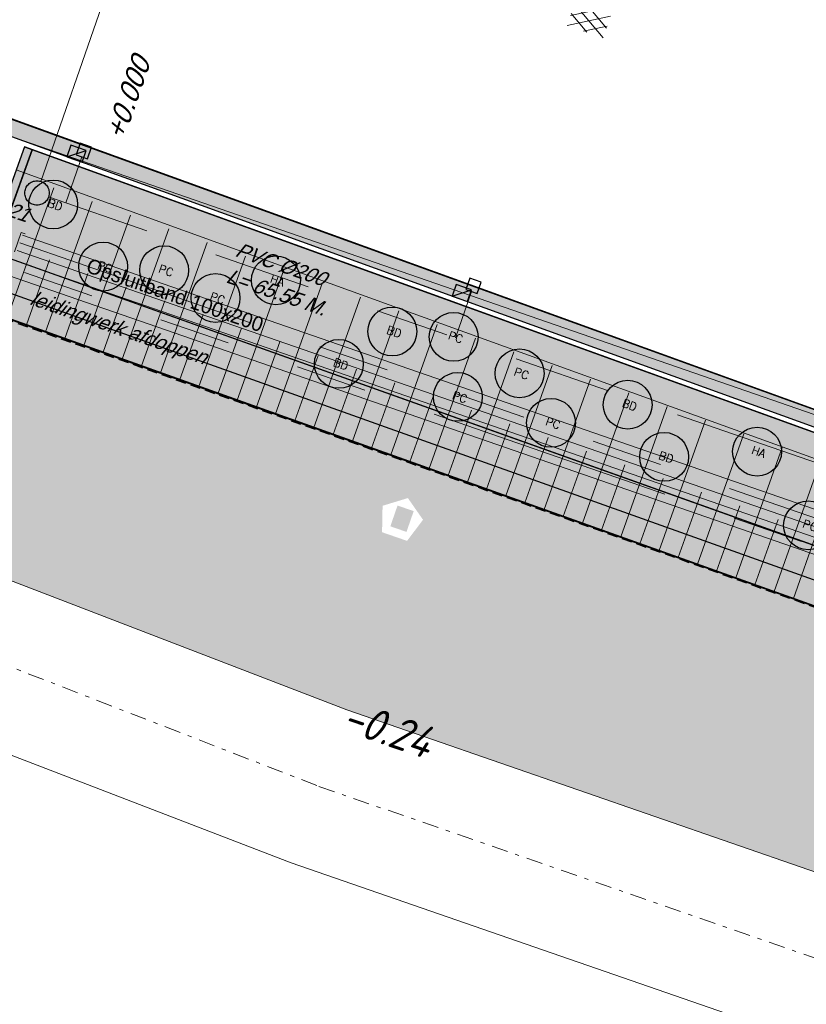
# Model space of a CAD drawing. Header units: metres. Extents: x 128615 to 129083, y 455669 to 456034.
# Tile 5 of 158: x 128767 to 128786, y 455795 to 455819. Entities that reach past the tile are written whole.
import ezdxf

# ---------------------------------------------------------------- set-up
doc = ezdxf.new("R2010")
doc.units = ezdxf.units.M
for name, pattern in [('GRENS', [1, 0.5, -0.25, 0, -0.25]), ('RI-AWZI_PROCESLEIDING', [18.450000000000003, 6, -1.8, 1.75, -1.8, 1.75, -1.8, 1.75, -1.8]), ('RI-AWZI_TERREINRIOLERING', [19.8, 6, -1.8, 2.4, -1.8, 1.8, -1.8, 2.4, -1.8]), ('STIPPELFIJN', [0.375, 0.25, -0.125])]:
    doc.linetypes.add(name, pattern=pattern)
for name, color, linetype, lineweight in [('B-CO-BC-BETONVORM-G', 50, 'Continuous', 18), ('B-ME-RI-KOLK-G', 7, 'Continuous', 25), ('B-WE-OG-HOOGTELIJN-G', 7, 'Continuous', 18), ('B-XX-GR-HAAG-G', 90, 'GR-HAAG1', 13), ('B-XX-KG-KADASTRAAL-G', 2, 'GRENS', 18), ('B-XX-RI-AWZI_PROCESLEIDING-G', 30, 'RI-AWZI_PROCESLEIDING', 18), ('B-XX-RI-AWZI_TERREINRIOLERING-G', 10, 'RI-AWZI_TERREINRIOLERING', 18), ('B-XX-VH-BESTRATING-V', 1, 'Continuous', 18), ('B-XX-VH-TALUDARCERING-GV', 150, 'Continuous', 18), ('B-XX-VH-VERHARDING-V', 1, 'Continuous', 18), ('B-XX-WH-WATER-G', 150, 'Continuous', 18)]:
    doc.layers.add(name, color=color, linetype=linetype, lineweight=lineweight)
for name, color, linetype in [('B-XX-GR-GRAS-G', 90, 'Continuous'), ('B-XX-GR-KRUIDEN-G', 98, 'Continuous'), ('B-XX-GR-SIERPLANTEN-G', 210, 'Continuous'), ('B-XX-RI-AWZI_PROCESLEIDING-T25_HDSR', 7, 'Continuous'), ('B-XX-RI-AWZI_TERREINRIOLERING-T25_HDSR', 7, 'Continuous'), ('B-XX-VH-BESTRATING-T25', 7, 'Continuous'), ('B-XX-VH-KANTVERHARDING-G', 60, 'Continuous'), ('B-XX-VH-KANTVERHARDING-GN', 60, 'STIPPELFIJN'), ('B-XX-VH-MOLGOOT-V', 60, 'Continuous')]:
    doc.layers.add(name, color=color, linetype=linetype)
doc.styles.add('100 ROMANS 2 MM KONINGSSTAL', font='romans.shx', dxfattribs={"height": 0.2})
doc.styles.add('ISO', font='Iso.shx', dxfattribs={"height": 50})
doc.styles.add('TAUW-ISOCP', font='tcb_isocp.shx')
doc.styles.add('tcb_isocp', font='tcb_isocp.shx')
doc.linetypes.add('GR-HAAG1', pattern='A,6,[176,NLCS.SHX,S=0.125,R=0,X=0,Y=0],-2', length=8)

# ---------------------------------------------------------------- blocks, each defined once
blk = doc.blocks.new('talud2')
at = {"layer": 'B-XX-VH-TALUDARCERING-GV'}
for points in [[(-0.0002099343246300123, -0.0002107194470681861), (-0.0002099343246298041, 3.399789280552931)], [(0.4997900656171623, -0.0002107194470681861), (0.4997900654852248, 1.699789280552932)]]:
    blk.add_lwpolyline(points, dxfattribs=at)
blk = doc.blocks.new('*U175')
at = {"layer": 'B-ME-RI-KOLK-G'}
blk.add_hatch(color=256, dxfattribs=at).paths.add_polyline_path([(0.1997073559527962, -0.1502915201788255), (0.1997073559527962, 0.1497084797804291), (-0.2002926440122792, -0.1502915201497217)])
blk.add_lwpolyline([(0.1997073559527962, -0.1502915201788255), (0.1997073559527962, 0.1497084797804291), (-0.2002926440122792, 0.1497084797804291), (-0.2002926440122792, -0.1502915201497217)], close=True, dxfattribs=at)
blk.add_lwpolyline([(-0.2002926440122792, -0.1502915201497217), (0.1997073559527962, 0.1497084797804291)], dxfattribs=at)
blk = doc.blocks.new('*U176')
at = {"layer": 'B-ME-RI-KOLK-G'}
blk.add_hatch(color=256, dxfattribs=at).paths.add_polyline_path([(0.1997073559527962, -0.1502915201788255), (0.1997073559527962, 0.1497084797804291), (-0.2002926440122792, -0.1502915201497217)])
blk.add_lwpolyline([(0.1997073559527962, -0.1502915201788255), (0.1997073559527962, 0.1497084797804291), (-0.2002926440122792, 0.1497084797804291), (-0.2002926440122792, -0.1502915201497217)], close=True, dxfattribs=at)
blk.add_lwpolyline([(-0.2002926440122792, -0.1502915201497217), (0.1997073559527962, 0.1497084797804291)], dxfattribs=at)
blk = doc.blocks.new('prunus hoog')
at = {"layer": 'B-XX-GR-SIERPLANTEN-G'}
h = blk.add_hatch(color=116, dxfattribs=at)
edge = h.paths.add_edge_path()
edge.add_arc((0.1290207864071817, 0.09271549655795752), 0.5999999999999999, -97.46987594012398, 262.530124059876)
at = {"layer": 'B-XX-GR-SIERPLANTEN-G', "color": 116}
blk.add_circle((0.1290207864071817, 0.09271549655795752), 0.5999999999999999, dxfattribs=at)
at = {"layer": 'B-XX-GR-SIERPLANTEN-G', "color": 7, "insert": (-0.003203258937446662, 0.2021944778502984), "char_height": 0.2, "attachment_point": 1, "style": '100 ROMANS 2 MM KONINGSSTAL'}
blk.add_mtext_dynamic_manual_height_columns('PC', width=1.245724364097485, gutter_width=1, heights=[0], dxfattribs=at)
blk = doc.blocks.new('buddleja')
at = {"layer": 'B-XX-GR-SIERPLANTEN-G'}
h = blk.add_hatch(color=150, dxfattribs=at)
edge = h.paths.add_edge_path()
edge.add_arc((1.891316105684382e-05, -0.0001682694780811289), 0.5999999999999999, 0, 360)
at = {"layer": 'B-XX-GR-SIERPLANTEN-G', "color": 150}
blk.add_circle((1.891316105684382e-05, -0.0001682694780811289), 0.5999999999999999, dxfattribs=at)
at = {"layer": 'B-XX-GR-SIERPLANTEN-G', "color": 7, "insert": (-0.1322051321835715, 0.1093107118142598), "char_height": 0.2, "attachment_point": 1, "style": '100 ROMANS 2 MM KONINGSSTAL'}
blk.add_mtext_dynamic_manual_height_columns('BD', width=1.245724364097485, gutter_width=1, heights=[0], dxfattribs=at)
blk = doc.blocks.new('hydrangea')
at = {"layer": 'B-XX-GR-SIERPLANTEN-G'}
h = blk.add_hatch(color=254, dxfattribs=at)
edge = h.paths.add_edge_path()
edge.add_arc((0.000114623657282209, -1.335320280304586e-05), 0.5999999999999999, -97.46987594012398, 262.530124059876)
at = {"layer": 'B-XX-GR-SIERPLANTEN-G', "color": 7}
blk.add_circle((0.000114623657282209, -1.335320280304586e-05), 0.5999999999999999, dxfattribs=at)
at = {"layer": 'B-XX-GR-SIERPLANTEN-G', "color": 7, "insert": (-0.1321094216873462, 0.1094656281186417), "char_height": 0.2, "attachment_point": 1, "style": '100 ROMANS 2 MM KONINGSSTAL'}
blk.add_mtext_dynamic_manual_height_columns('HA', width=1.245724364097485, gutter_width=1, heights=[0], dxfattribs=at)
blk = doc.blocks.new('ASFALT')
at = {"layer": 'B-XX-VH-VERHARDING-V', "color": 251}
for p, q in [((0.04242424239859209, 0.2800000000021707), (-0.4666666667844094, -0.02545454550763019)), ((0.4666666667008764, -0.02545454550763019), (-0.04242424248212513, 0.2800000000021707)), ((-0.4666666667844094, 0.0254545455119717), (0.04242424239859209, -0.2799999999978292)), ((-0.04242424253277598, -0.2799999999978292), (0.4666666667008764, 0.0254545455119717))]:
    blk.add_line(p, q, dxfattribs=at)
for points in [[(0.4666666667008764, -0.2799999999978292), (-0.4666666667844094, 0.2800000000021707)], [(-0.4666666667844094, -0.2799999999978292), (0.4666666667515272, 0.2800000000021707)]]:
    blk.add_lwpolyline(points, dxfattribs=at)

msp = doc.modelspace()

# ---------------------------------------------------------------- hatches: boundary and pattern name
at = {"layer": 'B-XX-GR-GRAS-G'}
h = msp.add_hatch(dxfattribs=at)
h.set_pattern_fill('DOTS', color=256, scale=0.09999999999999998, angle=-116.5632943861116, style=0)
h.set_pattern_definition([(340.9065815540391, (128738.9979208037, 455858.1422880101), (0.1269369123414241, 0.124052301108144), [0, -0.1587499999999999])])
h.paths.add_polyline_path([(128767.0522307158, 455815.747255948), (128766.8641480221, 455815.8152625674), (128766.3029333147, 455814.2631375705), (128766.4910160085, 455814.1951309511)])
h.paths.add_polyline_path([(128766.0365311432, 455816.1145108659), (128766.0351857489, 455816.1106241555), (128766.3186816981, 455816.0124913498)])
edge = h.paths.add_edge_path()
edge.add_line((128767.0522307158, 455815.7472559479), (128766.13338178, 455813.2060388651))
edge.add_line((128766.13338178, 455813.2060388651), (128780.7027640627, 455808.0105222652))
edge.add_line((128780.7027640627, 455808.0105222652), (128787.987455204, 455805.4127639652))
edge.add_line((128787.987455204, 455805.4127639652), (128791.6373537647, 455804.1111913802))
edge.add_line((128791.6373537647, 455804.1111913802), (128793.4522204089, 455803.4640006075))
edge.add_line((128793.4522204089, 455803.4640006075), (128795.2597609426, 455802.7962657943))
edge.add_line((128795.2597609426, 455802.7962657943), (128795.7506240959, 455804.2136766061))
edge.add_line((128795.7506240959, 455804.2136766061), (128796.4047123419, 455806.1039169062))
edge.add_arc((128798.3921958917, 455810.9895770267), 5.274444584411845, 172.9063795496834, 247.86353829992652, ccw=False)
edge.add_line((128793.1581235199, 455811.640923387), (128791.5407414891, 455806.9186988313))
edge.add_line((128791.5407414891, 455806.9186988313), (128790.1798958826, 455807.3847942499))
edge.add_line((128790.1798958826, 455807.3847942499), (128767.0522307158, 455815.7472559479))
h = msp.add_hatch(dxfattribs=at)
h.set_pattern_fill('AR-SAND', color=256, scale=0.01999999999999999, angle=-116.5632943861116, style=0)
h.set_pattern_definition([(18.40658155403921, (128738.9979208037, 455858.1422880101), (0.2899431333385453, 0.935445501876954), [0, -0.7721600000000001, 0, -0.8636, 0, -0.8255]), (348.4065815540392, (128738.9979208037, 455858.1422880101), (1.318547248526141, 1.060693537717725), [0, -0.4165599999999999, 0, -0.6959599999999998, 0, -0.2666999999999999]), (308.4065815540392, (128738.4074554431, 455858.3466790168), (1.495894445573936, -0.5147657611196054), [0, -0.2539999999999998, 0, -0.9143999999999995, 0, -1.193799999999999]), (298.4065815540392, (128738.4074554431, 455858.3466790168), (1.588945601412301, -0.07820251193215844), [0, -0.1269999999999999, 0, -0.5994399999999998, 0, -0.6857999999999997])])
h.paths.add_polyline_path([(128859.8678127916, 455782.8123850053), (128860.0398937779, 455782.9163131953), (128860.0257072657, 455782.8348265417), (128860.0450556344, 455782.7693317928), (128860.1027529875, 455782.7148264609), (128860.1890525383, 455782.6970866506), (128860.2865744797, 455782.7090606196), (128860.3590330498, 455782.7548306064), (128860.397398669, 455782.8015396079), (128860.4198440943, 455782.8307503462), (128860.4922583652, 455782.716931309), (128859.916972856, 455782.3714443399), (128859.6953270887, 455782.235747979), (128859.4884093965, 455782.1128171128), (128859.4189914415, 455782.0689110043), (128859.0741217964, 455781.861316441), (128858.2070960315, 455782.1308144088), (128854.9661937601, 455783.1463230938), (128854.1094213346, 455783.414846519), (128854.0095743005, 455783.4460937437), (128850.1821710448, 455784.6495717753), (128849.675086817, 455784.8025349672), (128849.654690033, 455784.8089060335), (128849.6467418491, 455784.8113646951), (128849.6405892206, 455784.8133098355), (128839.0815336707, 455787.9512431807), (128836.5016450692, 455788.7068557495), (128834.9841381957, 455789.1633508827), (128834.4495708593, 455789.3180366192), (128833.6364986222, 455789.560443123), (128823.6787173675, 455792.5001832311), (128815.7687408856, 455794.8630253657), (128813.7617256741, 455795.4546222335), (128809.3140139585, 455796.7516153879), (128807.1890199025, 455797.4031969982), (128806.5108887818, 455797.6031333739), (128804.7848872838, 455798.1165870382), (128802.8378093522, 455798.6897931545), (128802.0232362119, 455798.9345161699), (128801.9640592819, 455798.9510981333), (128801.9095253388, 455798.9674908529), (128801.8862713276, 455798.97415377), (128801.8687682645, 455798.9792874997), (128801.5834658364, 455799.0780456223), (128800.7563538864, 455799.3643524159), (128798.8878561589, 455800.0384297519), (128794.8025759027, 455801.5002900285), (128794.7210202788, 455801.5250622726), (128794.6106565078, 455801.5636911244), (128794.6085325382, 455801.5644852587), (128763.4192911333, 455812.6928455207), (128762.1219963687, 455813.141907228), (128760.901914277, 455813.5852867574), (128760.6091534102, 455813.6898219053), (128759.0972445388, 455814.2304315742), (128758.9873619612, 455814.268467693), (128758.6743770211, 455814.3982638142), (128757.2760906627, 455814.9803475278), (128756.5782278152, 455815.2696352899), (128756.7670110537, 455815.831925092), (128757.1330225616, 455815.6809357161), (128765.6814100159, 455812.5200778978), (128791.6008858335, 455803.2748509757), (128795.0051970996, 455802.0608560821), (128802.003719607, 455799.5651469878), (128805.6004039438, 455798.5004476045), (128811.1125610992, 455796.8617090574), (128819.3673746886, 455794.4202516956), (128823.5912399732, 455793.1636866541), (128828.1659470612, 455791.8061368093), (128830.6348197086, 455791.0809635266), (128835.1535444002, 455789.7442473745), (128842.6021566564, 455787.5274113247), (128844.8299959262, 455786.8717836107), (128849.628676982, 455785.4503203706), (128857.3983635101, 455783.0156409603), (128859.2435358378, 455782.4369116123)])
h = msp.add_hatch(dxfattribs=at)
h.set_pattern_fill('CROSS', color=256, scale=0.09999999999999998, angle=-116.5632943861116, style=0)
h.set_pattern_definition([(340.9065815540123, (128738.9979208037, 455858.1422880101), (0.8077808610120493, 0.3923519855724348), [0.3174999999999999, -0.9525]), (70.90658155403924, (128739.0960088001, 455857.9403427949), (-0.3923519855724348, 0.8077808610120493), [0.3174999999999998, -0.9524999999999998])])
h.paths.add_polyline_path([(128776.6499536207, 455806.6590685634), (128776.258024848, 455806.1407220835), (128775.6439353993, 455806.3532906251), (128775.6563360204, 455807.0030116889), (128776.2780894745, 455807.1919928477)], flags=16)
h.paths.add_polyline_path([(128775.8470577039, 455806.4984893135), (128776.2439520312, 455806.3611033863), (128776.4205910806, 455806.8713960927), (128776.0236967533, 455807.00878202)], flags=0)
h.paths.add_polyline_path([(128823.7268470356, 455791.2124598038), (128825.4278227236, 455790.6236629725), (128825.624088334, 455791.1906548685), (128823.923112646, 455791.7794516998)], flags=16)
h.paths.add_polyline_path([(128847.1121172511, 455784.2177515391), (128847.5685110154, 455784.0597697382), (128847.5304863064, 455784.2200212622), (128847.3773920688, 455784.2428481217)], flags=16)
edge = h.paths.add_edge_path()
edge.add_line((128756.5752368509, 455815.2638754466), (128754.6963947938, 455809.7047080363))
edge.add_line((128754.6963947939, 455809.7047080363), (128774.7797492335, 455801.9906440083))
edge.add_line((128774.7797492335, 455801.9906440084), (128793.6903473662, 455795.4446949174))
edge.add_line((128793.6903473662, 455795.4446949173), (128824.7323112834, 455785.9985302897))
edge.add_line((128824.7323112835, 455785.9985302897), (128849.5897289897, 455778.8365583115))
edge.add_arc((128849.0360099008, 455776.9147375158), 1.999999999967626, 38.44325241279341, 73.92713842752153, ccw=False)
edge.add_line((128850.6024585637, 455778.158215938), (128851.6524541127, 455777.4549122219))
edge.add_line((128851.6524541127, 455777.4549122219), (128858.7863596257, 455775.3306783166))
edge.add_line((128858.7863596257, 455775.3306783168), (128861.4020115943, 455782.879947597))
edge.add_line((128861.4020115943, 455782.879947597), (128860.9950774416, 455783.0209411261))
edge.add_line((128860.9950774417, 455783.020941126), (128860.7365559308, 455782.8648072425))
edge.add_arc((128855.7646590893, 455783.3167730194), 4.992397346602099, -192.77180062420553, -5.194144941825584, ccw=False)
edge.add_line((128850.8957822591, 455784.4204349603), (128849.430526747, 455784.8790451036))
edge.add_line((128849.430526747, 455784.8790451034), (128801.8331784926, 455798.989894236))
edge.add_line((128801.8331784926, 455798.9898942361), (128772.2414243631, 455809.5352047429))
edge.add_line((128772.2414243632, 455809.5352047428), (128758.9951107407, 455814.2661693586))
edge.add_line((128758.9951107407, 455814.2661693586), (128756.5752368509, 455815.2638754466))
at = {"layer": 'B-XX-GR-HAAG-G'}
h = msp.add_hatch(dxfattribs=at)
h.set_pattern_fill('ANGLE', color=256, scale=0.03999999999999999, angle=-19.09341844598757, style=0)
h.set_pattern_definition([(78.37645749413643, (128738.9979208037, 455858.1422880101), (-0.2736702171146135, 0.05629362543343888), [0.2032, -0.07619999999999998]), (168.3764574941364, (128738.9979208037, 455858.1422880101), (-0.0562936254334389, -0.2736702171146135), [0.2031999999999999, -0.07619999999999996])])
h.paths.add_polyline_path([(128765.8492959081, 455812.458000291), (128765.6814100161, 455812.5200778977), (128765.680729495, 455812.5181119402)])
h.paths.add_polyline_path([(128766.13338178, 455813.2060388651), (128765.8613526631, 455812.4537007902), (128802.003719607, 455799.5651469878), (128849.6010678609, 455785.4542978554), (128859.2445714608, 455782.4359788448), (128860.1587757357, 455782.9881118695), (128849.8342556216, 455786.2195821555), (128802.2519517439, 455800.325971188)])
at = {"layer": 'B-XX-GR-KRUIDEN-G'}
h = msp.add_hatch(dxfattribs=at)
h.set_pattern_fill('SWAMP', color=256, scale=0.2, angle=-116.5632943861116, style=0)
h.set_pattern_definition([(340.9065815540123, (128738.9979208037, 455858.1422880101), (3.839350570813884, 3.326515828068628), [0.6349999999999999, -4.444999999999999]), (70.90658155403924, (128739.2979540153, 455858.0384307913), (-0.9611808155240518, 4.988231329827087), [0.3174999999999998, -8.481319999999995]), (70.90658155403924, (128739.3729632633, 455858.0124661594), (-0.9611808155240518, 4.988231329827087), [0.2539999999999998, -8.544819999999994]), (70.90658155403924, (128739.2229447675, 455858.0643954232), (-0.9611808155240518, 4.988231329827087), [0.2539999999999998, -8.544819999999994]), (40.90658155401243, (128739.4479706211, 455857.9865021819), (-0.9611719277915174, 4.988233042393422), [0.2032, -4.876799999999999]), (100.9065815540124, (128739.1479374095, 455858.0903594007), (-4.8005224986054, 1.661717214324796), [0.2032, -4.8768])])
edge = h.paths.add_edge_path()
edge.add_line((128948.4118116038, 455833.4579504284), (128948.6455033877, 455826.0782791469))
edge.add_line((128948.6455033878, 455826.0782791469), (128943.9095911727, 455812.3966981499))
edge.add_line((128943.9095911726, 455812.3966981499), (128941.3888850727, 455813.2785094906))
edge.add_line((128941.3888850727, 455813.2785094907), (128942.1339618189, 455815.4309623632))
edge.add_arc((128932.745274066, 455818.888458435), 10.00508554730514, -20.21683048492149, 71.17534409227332)
edge.add_line((128935.9736453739, 455828.358376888), (128892.1860483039, 455843.579290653))
edge.add_arc((128893.6952972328, 455847.9211051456), 4.596649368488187, -157.04283936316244, -109.16785423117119, ccw=False)
edge.add_arc((128894.4307678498, 455848.232645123), 5.395382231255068, 162.5112662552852, 202.9571606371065, ccw=False)
edge.add_line((128889.2847814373, 455849.8540560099), (128901.8557516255, 455885.6735668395))
edge.add_line((128901.8557516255, 455885.6735668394), (128887.2242848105, 455890.7225570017))
edge.add_line((128887.2242848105, 455890.7225570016), (128887.1817624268, 455890.5997140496))
edge.add_line((128887.1817624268, 455890.5997140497), (128874.5146120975, 455895.1035688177))
edge.add_line((128874.5146120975, 455895.1035688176), (128873.5283828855, 455892.2544503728))
edge.add_arc((128867.280722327, 455871.995513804), 21.20041917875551, 72.86074229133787, 176.4358647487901)
edge.add_line((128846.121308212, 455873.313454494), (128835.0103701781, 455877.1887525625))
edge.add_arc((128817.5916042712, 455889.2204382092), 21.17014088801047, -34.63404912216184, -24.22743715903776)
edge.add_line((128836.8971577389, 455880.5330640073), (128837.0847450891, 455880.5150973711))
edge.add_line((128837.0847450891, 455880.5150973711), (128838.2442237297, 455883.7950644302))
edge.add_line((128838.2442237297, 455883.7950644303), (128838.0851409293, 455883.9110295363))
edge.add_arc((128817.5916042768, 455889.2204382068), 21.17014088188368, -14.52468191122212, 21.05836036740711)
edge.add_line((128837.3478955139, 455896.8272655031), (128838.4437976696, 455897.45125095))
edge.add_line((128838.4437976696, 455897.45125095), (128836.9196742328, 455900.519436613))
edge.add_line((128836.9196742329, 455900.519436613), (128835.8290882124, 455899.9707426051))
edge.add_arc((128817.5916042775, 455889.2204382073), 21.17014088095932, 30.51773535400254, 65.7725628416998)
edge.add_line((128826.2789784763, 455908.5259916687), (128826.2969451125, 455908.713579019))
edge.add_line((128826.2969451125, 455908.7135790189), (128823.0169780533, 455909.8730576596))
edge.add_line((128823.0169780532, 455909.8730576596), (128822.9010129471, 455909.7139748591))
edge.add_arc((128817.591604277, 455889.2204382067), 21.17014088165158, 75.47531808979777, 155.5873596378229)
edge.add_line((128798.3142327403, 455897.9701702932), (128798.1176121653, 455897.9799474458))
edge.add_line((128798.1176121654, 455897.9799474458), (128797.7211869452, 455896.8585281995))
edge.add_line((128797.7211869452, 455896.8585281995), (128793.8072384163, 455898.2133509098))
edge.add_arc((128775.6531717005, 455909.0573338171), 21.14620778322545, -30.85117203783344, -24.45064201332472)
edge.add_line((128794.9029489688, 455900.3047239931), (128795.4902118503, 455900.2458409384))
edge.add_line((128795.4902118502, 455900.2458409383), (128796.7020683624, 455903.7467742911))
edge.add_line((128796.7020683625, 455903.746774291), (128796.1976420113, 455904.0486570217))
edge.add_arc((128775.6531716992, 455909.057333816), 21.14620778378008, -13.70124981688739, 21.18853243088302)
edge.add_line((128795.3698146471, 455916.7003760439), (128797.9082227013, 455917.9559061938))
edge.add_line((128797.9082227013, 455917.9559061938), (128796.4067381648, 455921.1222890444))
edge.add_line((128796.4067381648, 455921.1222890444), (128793.8362756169, 455919.8525566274))
edge.add_arc((128775.6531717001, 455909.0573338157), 21.1462077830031, 30.69740409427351, 65.54935799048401)
edge.add_line((128784.4057815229, 455928.3071110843), (128784.4646645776, 455928.8943739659))
edge.add_line((128784.4646645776, 455928.8943739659), (128780.9637312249, 455930.1062304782))
edge.add_line((128780.9637312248, 455930.1062304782), (128780.6618484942, 455929.6018041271))
edge.add_arc((128775.6531717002, 455909.0573338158), 21.14620778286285, 76.298750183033, 155.5095457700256)
edge.add_line((128756.4094808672, 455917.8233173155), (128755.8262168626, 455917.8979581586))
edge.add_line((128755.8262168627, 455917.8979581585), (128754.6142224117, 455914.3971073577))
edge.add_line((128754.6142224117, 455914.3971073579), (128755.1121866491, 455914.0802848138))
edge.add_arc((128775.6531716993, 455909.057333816), 21.1462077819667, 166.2589379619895, 191.7043835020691)
edge.add_line((128754.9466508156, 455904.7675673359), (128751.1985842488, 455903.6584638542))
edge.add_line((128751.1985842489, 455903.6584638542), (128751.1173775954, 455903.9197317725))
edge.add_line((128751.1173775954, 455903.9197317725), (128741.4969709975, 455907.2999279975))
edge.add_line((128741.4969709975, 455907.2999279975), (128757.0495062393, 455938.2990116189))
edge.add_line((128757.0495062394, 455938.2990116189), (128795.963293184, 455925.5684809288))
edge.add_line((128795.963293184, 455925.5684809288), (128808.0815679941, 455921.3936663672))
edge.add_line((128808.0815679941, 455921.3936663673), (128811.5859768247, 455919.9881814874))
edge.add_line((128811.5859768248, 455919.9881814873), (128842.9440111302, 455909.6012506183))
edge.add_line((128842.9440111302, 455909.6012506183), (128874.3253125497, 455899.2845629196))
edge.add_line((128874.3253125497, 455899.2845629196), (128897.3942134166, 455890.0887698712))
edge.add_line((128897.3942134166, 455890.0887698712), (128932.249899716, 455875.2515896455))
edge.add_line((128932.249899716, 455875.2515896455), (128958.9784740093, 455863.874893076))
edge.add_line((128958.9784740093, 455863.8748930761), (128948.4118116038, 455833.4579504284))
h.paths.add_polyline_path([(128845.694092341, 455904.4570519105), (128848.0856081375, 455905.5477301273), (128849.2310223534, 455903.2376735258), (128848.6444501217, 455901.5319182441), (128846.8291906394, 455902.1678003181)], flags=16)
at = {"layer": 'B-XX-VH-BESTRATING-V'}
h = msp.add_hatch(dxfattribs=at)
h.set_pattern_fill('BRICK', color=256, scale=0.03307086, angle=-116.5097316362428)
h.set_pattern_definition([(340.9065815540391, (128778.6404922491, 455851.3878299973), (0.0686929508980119, 0.1984471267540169), []), (70.90658155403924, (128778.6404922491, 455851.3878299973), (-0.3968942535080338, 0.1373859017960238), [0.2099999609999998, -0.2099999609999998]), (70.90658155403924, (128778.8389393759, 455851.3191370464), (-0.3968942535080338, 0.1373859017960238), [-0.2099999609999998, 0.2099999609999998])])
edge = h.paths.add_edge_path()
edge.add_line((128790.1003463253, 455807.5517947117), (128791.8295863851, 455812.5230430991))
edge.add_arc((128798.388247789, 455810.8732740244), 6.762971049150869, 74.65819090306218, 165.8807136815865, ccw=False)
edge.add_line((128800.1775731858, 455817.395243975), (128816.1168847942, 455811.7908047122))
edge.add_line((128816.1168847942, 455811.7908047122), (128816.25427072, 455812.1876990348))
edge.add_line((128816.25427072, 455812.1876990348), (128800.2758659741, 455817.6680580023))
edge.add_arc((128798.2047148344, 455811.0135141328), 6.969406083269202, 72.71184016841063, 166.3313600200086)
edge.add_line((128791.4326920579, 455812.6604290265), (128789.8408379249, 455808.0860749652))
edge.add_line((128789.8408379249, 455808.0860749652), (128758.8000743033, 455819.315863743))
edge.add_arc((128758.2950640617, 455818.1757475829), 1.246956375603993, 66.10922918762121, 161.3854258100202)
edge.add_line((128757.1133394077, 455818.5737765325), (128756.3073843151, 455816.1890953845))
edge.add_line((128756.3073843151, 455816.1890953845), (128756.7042786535, 455816.051709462))
edge.add_line((128756.7042786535, 455816.051709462), (128757.5102337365, 455818.4363906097))
edge.add_arc((128758.2973317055, 455818.1740962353), 0.8296514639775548, 63.87227401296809, 161.5697431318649, ccw=False)
edge.add_line((128758.662688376, 455818.9189694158), (128790.1003463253, 455807.5517947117))

# ---------------------------------------------------------------- linework, layer by layer
at = {"layer": 'B-CO-BC-BETONVORM-G', "ltscale": 0.005}
for p, q in [((128766.7792654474, 455813.7138518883), (128766.6157977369, 455813.2413285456)), ((128766.8737701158, 455813.6811583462), (128766.7792654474, 455813.7138518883))]:
    msp.add_line(p, q, dxfattribs=at)
at = {"layer": 'B-CO-BC-BETONVORM-G'}
for points in [[(128766.8102042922, 455813.6502363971), (128811.5131803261, 455798.180946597)], [(128766.6793605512, 455813.2722417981), (128811.3823724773, 455797.8029395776)]]:
    msp.add_lwpolyline(points, dxfattribs=at)
for points in [[(128817.5292051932, 455795.4113238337), (128766.5976400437, 455813.0361593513, -0.1989116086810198)], [(128817.3983614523, 455795.0333292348), (128766.4667963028, 455812.6581647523, -0.1989116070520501)]]:
    msp.add_lwpolyline(points, format="xyb", dxfattribs=at)
at = {"layer": 'B-ME-RI-KOLK-G', "lineweight": -3}
for points in [[(128768.1282418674, 455815.6236673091), (128768.4117378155, 455815.5255345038), (128768.5098706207, 455815.8090304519), (128768.2263746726, 455815.9071632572)], [(128777.6984134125, 455812.3109293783), (128777.9819093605, 455812.2127965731), (128778.0800421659, 455812.4962925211), (128777.7965462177, 455812.5944253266)]]:
    msp.add_lwpolyline(points, close=True, dxfattribs=at)
at = {"layer": 'B-XX-GR-GRAS-G'}
for points in [[(128756.8265594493, 455816.0074953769), (128756.5757548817, 455815.2654082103), (128758.9951107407, 455814.2661693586), (128772.2414243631, 455809.5352047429), (128801.8331784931, 455798.989894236), (128849.430526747, 455784.8790451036), (128859.074030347, 455781.8607260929)], [(128794.6085325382, 455801.5644852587), (128763.4192911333, 455812.6928455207), (128762.1219963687, 455813.141907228), (128760.901914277, 455813.5852867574), (128760.6091534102, 455813.6898219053), (128759.0972445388, 455814.2304315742), (128758.9873619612, 455814.268467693), (128758.6743770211, 455814.3982638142), (128757.2760906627, 455814.9803475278), (128756.5782278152, 455815.2696352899), (128756.7670110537, 455815.831925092), (128757.1330225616, 455815.6809357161), (128765.6814100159, 455812.5200778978), (128791.6008858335, 455803.2748509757)]]:
    msp.add_lwpolyline(points, dxfattribs=at)
msp.add_lwpolyline([(128766.8641480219, 455815.8152625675), (128766.3029333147, 455814.2631375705), (128766.4910160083, 455814.1951309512), (128766.1308959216, 455813.206925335), (128795.4364456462, 455802.7564156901), (128796.5726872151, 455806.0389049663, -0.3487939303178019), (128793.1581235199, 455811.640923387), (128791.540741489, 455806.9186988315), (128790.179895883, 455807.3847942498), (128771.5918069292, 455814.1058437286), (128766.8641480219, 455815.8152625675)], format="xyb", dxfattribs=at)
at = {"layer": 'B-XX-GR-HAAG-G'}
msp.add_lwpolyline([(128766.1333817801, 455813.2060388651), (128802.2519517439, 455800.325971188), (128849.8342556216, 455786.2195821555), (128860.1587757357, 455782.9881118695), (128859.2445714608, 455782.4359788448), (128849.6010678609, 455785.4542978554), (128802.003719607, 455799.5651469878), (128765.849295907, 455812.4580002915)], dxfattribs=at)
at = {"layer": 'B-XX-KG-KADASTRAAL-G', "ltscale": 0.8}
msp.add_lwpolyline([(128701.949744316, 455827.4444192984), (128733.7072376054, 455814.8652965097), (128743.0484285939, 455811.667764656), (128743.7041707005, 455813.5621782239), (128749.2096691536, 455811.6806317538), (128754.2012243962, 455809.8949041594), (128762.5747044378, 455806.6786306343), (128761.9198055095, 455804.82995858), (128774.0936147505, 455800.1117290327), (128792.9258473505, 455793.5867841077), (128824.1642978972, 455784.0808279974), (128848.7360582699, 455777.0011602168), (128851.6524541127, 455777.454912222), (128858.7863596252, 455775.3306783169), (128858.7863596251, 455775.3306783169), (128863.5642032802, 455773.7248399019), (128863.5642032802, 455773.7248399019), (128871.5920789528, 455771.2655465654), (128873.3059048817, 455770.1281956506), (128873.8179082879, 455770.2665275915), (128874.5789075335, 455770.0806692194), (128926.7553584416, 455755.6873383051)], dxfattribs=at)
at = {"layer": 'B-XX-RI-AWZI_PROCESLEIDING-G'}
msp.add_lwpolyline([(128766.7447824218, 455813.4612390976), (128811.4477764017, 455797.9919430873), (128814.1631142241, 455797.0523110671)], dxfattribs=at)
msp.add_lwpolyline([(128817.4637833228, 455795.2223265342), (128766.5322181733, 455812.8471620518, -0.1989116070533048)], format="xyb", dxfattribs=at)
at = {"layer": 'B-XX-RI-AWZI_TERREINRIOLERING-G', "flags": 128}
msp.add_lwpolyline([(128767.2666498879, 455814.9688624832), (128776.5905580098, 455841.9047089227), (128776.1316333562, 455844.28639744), (128776.7858520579, 455846.1763704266)], dxfattribs=at)
at = {"layer": 'B-XX-RI-AWZI_TERREINRIOLERING-G'}
for points in [[(128768.2699898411, 455815.5746009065), (128767.8772707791, 455814.4400744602)], [(128792.6206335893, 455812.8520894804), (128791.1181676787, 455808.5116143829), (128788.5739759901, 455807.2758600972), (128767.4520268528, 455814.5872736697)], [(128777.8401613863, 455812.2618629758), (128777.4474423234, 455811.1273365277)]]:
    msp.add_lwpolyline(points, dxfattribs=at)
at = {"layer": 'B-XX-RI-AWZI_TERREINRIOLERING-G', "lineweight": -3}
msp.add_circle((128767.1685170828, 455814.6853665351), 0.3, dxfattribs=at)
at = {"layer": 'B-XX-VH-BESTRATING-T25', "flags": 128}
msp.add_lwpolyline([(128764.5006881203, 455814.2740580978, 0, 0.09599999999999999, 0), (128764.8161813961, 455814.1648493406, 0, 0, 0), (128768.0675975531, 455813.0393638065, 0, 0, 0)], format="xyseb", dxfattribs=at)
at = {"layer": 'B-XX-VH-BESTRATING-V'}
for points in [[(128791.4326920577, 455812.6604290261), (128789.8408379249, 455808.0860749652), (128758.8000743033, 455819.315863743, 0.4414497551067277), (128757.1133394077, 455818.5737765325), (128756.3073839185, 455816.189094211), (128757.1133394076, 455818.5737765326, -0.4414497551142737), (128758.8000743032, 455819.315863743), (128789.8408379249, 455808.0860749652), (128791.4326920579, 455812.6604290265, -0.4328397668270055), (128800.2758659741, 455817.6680580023), (128816.25427072, 455812.1876990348), (128816.1168847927, 455811.7908047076), (128800.1384800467, 455817.2711636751, 0.4339172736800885), (128791.8295863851, 455812.5230430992), (128790.1003463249, 455807.5517947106), (128758.6626883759, 455818.9189694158, 0.4541330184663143), (128757.5102337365, 455818.4363906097), (128756.7042786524, 455816.0517094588), (128756.3073843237, 455816.1890953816)], [(128816.2188613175, 455811.6569868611), (128816.0814753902, 455811.260092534), (128800.3975679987, 455816.6891148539, 0.4142135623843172), (128792.4839377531, 455812.845339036), (128790.7041558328, 455807.7037254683), (128758.9893315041, 455818.6818882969, 0.4142135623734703), (128757.0811877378, 455817.755072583), (128756.0625564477, 455814.8123476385)]]:
    msp.add_lwpolyline(points, format="xyb", dxfattribs=at)
at = {"layer": 'B-XX-VH-KANTVERHARDING-G'}
for points in [[(128756.7042786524, 455816.0517094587), (128757.5102337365, 455818.4363906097, -0.4541330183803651), (128758.6626883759, 455818.9189694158), (128775.0929572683, 455812.9781408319), (128790.1003463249, 455807.5517947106), (128791.8295863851, 455812.5230430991, -0.4204769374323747), (128800.1775731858, 455817.395243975), (128809.8933949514, 455813.9251643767), (128816.1168847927, 455811.7908047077), (128817.7328008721, 455816.3577122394), (128810.1462581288, 455818.985630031), (128802.8634119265, 455821.5083497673)], [(128766.8641480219, 455815.8152625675), (128775.0487529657, 455812.8558870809), (128790.1798958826, 455807.38479425), (128791.9542667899, 455812.4857855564, -0.4205144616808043), (128800.1384800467, 455817.2711636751), (128809.8504442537, 455813.8024618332), (128816.1964942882, 455811.6260698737), (128817.8990073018, 455816.4377179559), (128810.1888086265, 455819.1084691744), (128802.9105892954, 455821.6295861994)]]:
    msp.add_lwpolyline(points, format="xyb", dxfattribs=at)
msp.add_lwpolyline([(128766.8641480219, 455815.8152625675), (128765.7417186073, 455812.7110125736), (128756.8256771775, 455816.0078143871)], dxfattribs=at)
msp.add_lwpolyline([(128767.0522307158, 455815.7472559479), (128766.13338178, 455813.2060388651), (128780.7027640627, 455808.0105222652), (128787.987455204, 455805.4127639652), (128791.6373537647, 455804.1111913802), (128793.4522204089, 455803.4640006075), (128795.2597609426, 455802.7962657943), (128795.7506240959, 455804.2136766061), (128796.4047123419, 455806.1039169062, -0.3392458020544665), (128793.1581235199, 455811.640923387), (128791.5407414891, 455806.9186988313), (128790.1798958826, 455807.3847942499)], format="xyb", close=True, dxfattribs=at)
msp.add_lwpolyline([(128767.0522307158, 455815.747255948), (128766.8641480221, 455815.8152625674), (128766.3029333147, 455814.2631375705), (128766.4910160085, 455814.1951309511)], close=True, dxfattribs=at)
at = {"layer": 'B-XX-VH-KANTVERHARDING-GN'}
msp.add_lwpolyline([(128755.4019836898, 455815.5848324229), (128757.1581867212, 455814.880652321), (128794.8666028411, 455801.4507477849), (128813.3912817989, 455795.4351871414), (128841.2657903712, 455787.1013541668), (128860.7582224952, 455781.4073580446)], dxfattribs=at)
at = {"layer": 'B-XX-VH-MOLGOOT-V'}
msp.add_lwpolyline([(128756.0736558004, 455815.4351035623), (128757.1310455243, 455818.5637361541, -0.4480398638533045), (128758.8172165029, 455819.2884402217), (128775.2289705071, 455813.3543062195), (128789.8555784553, 455808.0656422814), (128791.4460661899, 455812.6380031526, -0.4203679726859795), (128800.2981327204, 455817.7769320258), (128810.0255509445, 455814.3027106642), (128815.8719324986, 455812.2976811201), (128817.2213964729, 455816.111540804), (128810.0146436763, 455818.6079023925), (128783.1924237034, 455828.0087010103), (128783.325494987, 455828.3928648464)], format="xyb", dxfattribs=at)
at = {"layer": 'B-XX-VH-TALUDARCERING-GV'}
for points in [[(128766.6601674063, 455815.2511230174), (128774.8447331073, 455812.2916389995), (128789.9797437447, 455806.8191476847), (128791.9099301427, 455806.1510090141), (128793.2225937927, 455809.9431641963)], [(128765.6576319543, 455811.8902800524), (128765.6576319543, 455811.8902800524), (128794.8092126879, 455801.4946765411), (128796.4047123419, 455806.1039169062)]]:
    msp.add_lwpolyline(points, dxfattribs=at)
at = {"layer": 'B-XX-WH-WATER-G'}
msp.add_lwpolyline([(128763.1187774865, 455802.1847291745), (128773.408022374, 455798.2326058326), (128792.4534410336, 455791.6399882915), (128807.9739551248, 455786.9170483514), (128823.596284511, 455782.1631257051), (128848.4822908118, 455774.9929167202, 1), (128849.5897289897, 455778.8365583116), (128824.7323112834, 455785.9985302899), (128809.1384448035, 455790.7437915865), (128793.6903473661, 455795.4446949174), (128774.7797492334, 455801.9906440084), (128764.5530249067, 455805.9187530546, 1.034057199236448), (128763.118777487, 455802.1847291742)], format="xyb", dxfattribs=at)

# ---------------------------------------------------------------- block references
at = {"layer": 'B-ME-RI-KOLK-G', "rotation": 340.8943232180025}
for name, p in [('*U175', (128768.1381189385, 455815.652663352)), ('*U176', (128777.603039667, 455812.2303534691))]:
    msp.add_blockref(name, p, dxfattribs=at)
at = {"layer": 'B-XX-GR-SIERPLANTEN-G', "rotation": 340.9065815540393}
for name, p in [('buddleja', (128767.5662560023, 455814.4030546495)), ('prunus hoog', (128768.6397395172, 455812.8325865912)), ('prunus hoog', (128770.1382573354, 455812.7420111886)), ('hydrangea', (128773.0366806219, 455812.5408597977)), ('prunus hoog', (128771.4014815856, 455812.0600917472)), ('buddleja', (128775.8950449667, 455811.2835616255)), ('prunus hoog', (128777.2516818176, 455811.1053818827)), ('buddleja', (128774.5834413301, 455810.4890242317)), ('prunus hoog', (128778.8690760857, 455810.2091212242)), ('prunus hoog', (128777.3538533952, 455809.632686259)), ('buddleja', (128781.6766362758, 455809.4847850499)), ('prunus hoog', (128779.6416424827, 455808.9936694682)), ('buddleja', (128782.5724597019, 455808.2044022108)), ('hydrangea', (128784.8550914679, 455808.3325662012)), ('prunus hoog', (128785.9554805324, 455806.4766401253))]:
    msp.add_blockref(name, p, dxfattribs=at)
at = {"layer": 'B-XX-VH-TALUDARCERING-GV', "rotation": 340.3735043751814}
for p in [(128766.4368313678, 455811.612413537), (128767.378733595, 455811.2765263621), (128768.3206358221, 455810.940639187), (128769.2625380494, 455810.6047520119), (128770.2044402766, 455810.2688648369), (128771.1463425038, 455809.9329776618), (128772.088244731, 455809.5970904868), (128773.0301469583, 455809.2612033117), (128773.9720491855, 455808.9253161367), (128774.9139514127, 455808.5894289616), (128775.8558536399, 455808.2535417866), (128776.7977558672, 455807.9176546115), (128777.7396580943, 455807.5817674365), (128778.6815603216, 455807.2458802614), (128779.6234625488, 455806.9099930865), (128780.565364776, 455806.5741059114), (128781.5072670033, 455806.2382187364), (128782.4491692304, 455805.9023315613), (128783.3910714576, 455805.5664443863), (128784.332973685, 455805.2305572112), (128785.2748759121, 455804.8946700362)]:
    msp.add_blockref('talud2', p, dxfattribs=at)
at = {"layer": 'B-XX-VH-VERHARDING-V', "rotation": 340.9065815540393}
msp.add_blockref('ASFALT', (128780.7231819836, 455818.9132426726), dxfattribs=at)

# ---------------------------------------------------------------- texts
at = {"layer": 'B-WE-OG-HOOGTELIJN-G'}
for s, height, rotation, style, oblique, p in [('+0.000', 0.4999999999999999, 70.90658148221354, 'TAUW-ISOCP', 20.00023775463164, (128769.2907337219, 455815.9478371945)), ('-0.24', 0.7999999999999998, 341.1994003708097, 'ISO', 13.5, (128774.6093703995, 455801.4989663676, -0.2442789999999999))]:
    msp.add_text(s, height=height, rotation=rotation, dxfattribs=dict(at, style=style, oblique=oblique)).set_placement(p)
at = {"layer": 'B-XX-RI-AWZI_PROCESLEIDING-T25_HDSR', "style": 'TAUW-ISOCP', "oblique": 20.00023775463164}
msp.add_text('leidingwerk afdoppen', height=0.36, rotation=340.906581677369, dxfattribs=at).set_placement((128766.963686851, 455811.9569754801))
at = {"layer": 'B-XX-RI-AWZI_TERREINRIOLERING-T25_HDSR', "oblique": 20.00023775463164}
for s, rotation, style, p in [('IP21', 340.8902675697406, 'tcb_isocp', (128765.9637838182, 455814.2850635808)), ('PVC %%129200', 340.906581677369, 'TAUW-ISOCP', (128772.008786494, 455813.1429048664)), ('L= 65.55 M.', 340.906581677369, 'TAUW-ISOCP', (128771.7850436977, 455812.496534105))]:
    msp.add_text(s, height=0.36, rotation=rotation, dxfattribs=dict(at, style=style)).set_placement(p)
at = {"layer": 'B-XX-VH-BESTRATING-T25', "style": 'TAUW-ISOCP'}
msp.add_text('Opsluitband 100x200', height=0.36, rotation=340.906581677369, dxfattribs=at).set_placement((128768.3489130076, 455812.7515068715))

doc.saveas('drawing.dxf')
